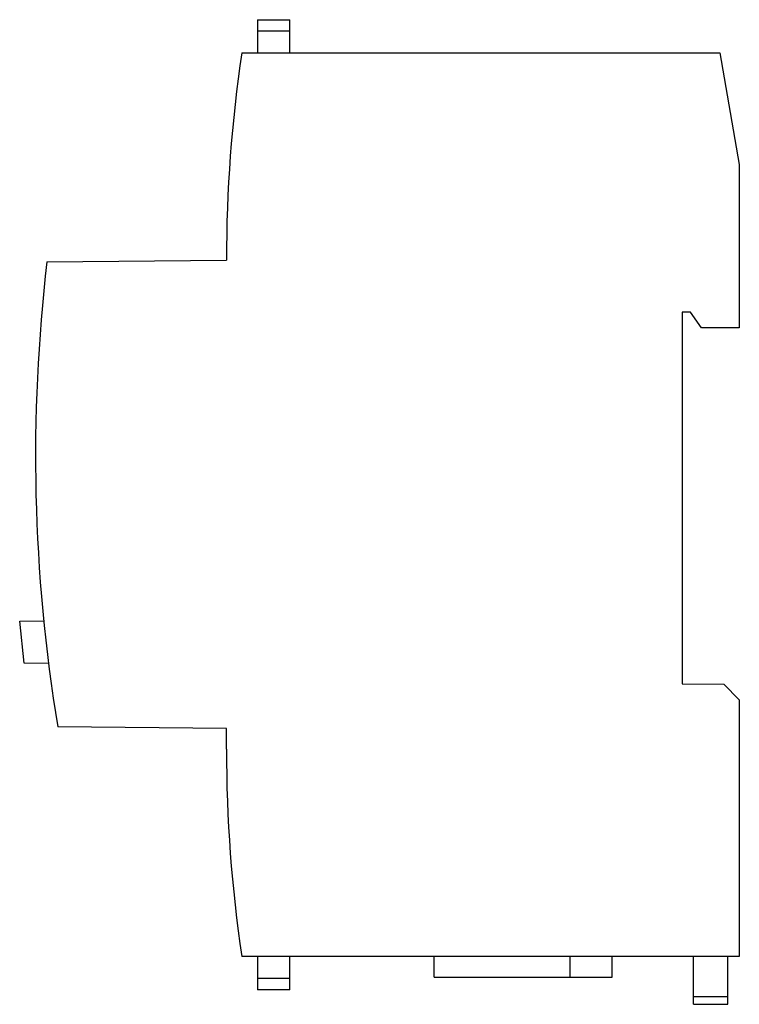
# Model space of a CAD drawing. Header units: millimetres. Extents: x 9.9 to 79.1, y 14.5 to 109.1.
import ezdxf

# ---------------------------------------------------------------- set-up
doc = ezdxf.new("R2010")
doc.units = ezdxf.units.MM
doc.header["$LTSCALE"] = 8.061258
doc.layers.get('0').update_dxf_attribs({"linetype": 'CONTINUOUS'})

msp = doc.modelspace()

# ---------------------------------------------------------------- linework, layer by layer
at = {"color": 7}
for p, q in [((32.765, 109.134), (32.765, 105.934)), ((32.765, 109.134), (35.865, 109.134)), ((35.865, 105.934), (35.865, 109.134)), ((35.865, 108.034), (32.765, 108.034)), ((31.239, 105.934), (77.178, 105.934)), ((77.178, 105.934), (79.065, 95.234)), ((79.065, 95.234), (79.065, 79.534)), ((12.511, 85.875), (29.765, 86.026)), ((74.365, 81.034), (73.565, 81.034)), ((73.565, 81.034), (73.565, 45.334)), ((75.415, 79.534), (74.365, 81.034)), ((79.065, 79.534), (75.415, 79.534)), ((9.89, 51.34), (12.233, 51.381)), ((10.335, 47.319), (9.89, 51.34)), ((12.708, 47.278), (10.335, 47.319)), ((73.565, 45.334), (77.565, 45.299)), ((77.565, 45.299), (79.065, 43.784)), ((79.065, 43.784), (79.065, 19.134)), ((29.765, 41.041), (13.542, 41.183)), ((29.765, 39.034), (29.765, 41.041)), ((79.065, 19.134), (31.239, 19.134)), ((32.765, 19.134), (32.765, 15.934)), ((35.865, 15.934), (35.865, 19.134)), ((49.73, 17.134), (49.73, 19.134)), ((62.8, 17.134), (62.8, 19.134)), ((66.85, 17.134), (66.85, 19.134)), ((74.665, 14.534), (74.665, 19.134)), ((77.965, 14.534), (77.965, 19.134)), ((32.765, 17.034), (35.865, 17.034)), ((49.73, 17.134), (66.85, 17.134)), ((35.865, 15.934), (32.765, 15.934)), ((74.665, 15.298), (77.965, 15.298)), ((74.665, 14.534), (77.965, 14.534))]:
    msp.add_line(p, q, dxfattribs=at)
for centre, radius, start, end in [((164.869, 86.034), 135.104, 171.52993, 180.00338), ((171.415, 67.184), 160, 173.29161, 189.3526), ((164.869, 39.034), 135.104, 180, 188.47037)]:
    msp.add_arc(centre, radius, start, end, dxfattribs=at)

doc.saveas('drawing.dxf')
